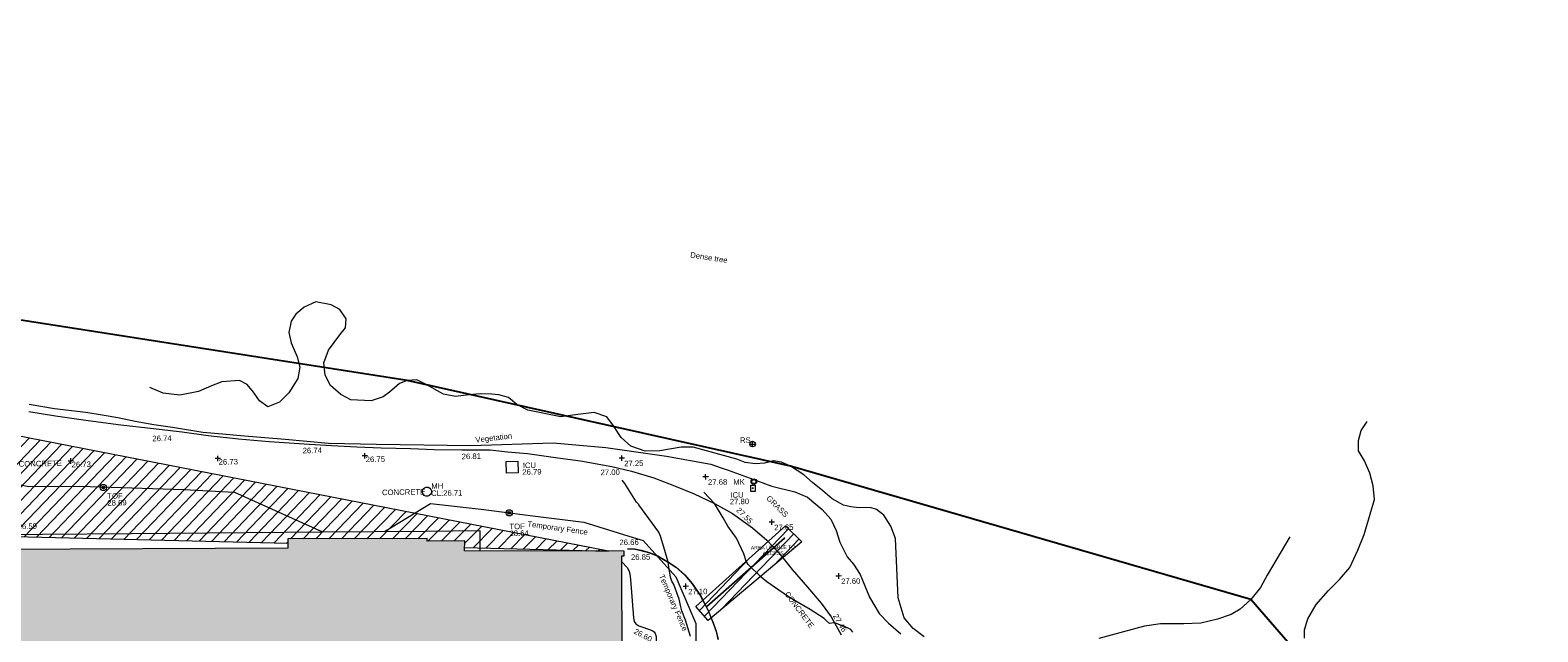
# Model space of a CAD drawing. Header units: millimetres. Extents: x -287732 to 520720, y -103372 to 287754.
# Tile 210 of 256: x -109149 to -6642, y 241163 to 282016. Entities that reach past the tile are written whole.
import ezdxf

# ---------------------------------------------------------------- set-up
doc = ezdxf.new("R2010")
doc.units = ezdxf.units.MM
doc.linetypes.add('IMPORT-HIDDEN2 _3_', pattern=[4762.5, 3175, -1587.5])
doc.linetypes.add('IMPORT-UG_ELEC_STREET LIGHTING_QLB2 _2_', pattern=[2700, 1500, -300, 0, -250, 150, -300, 0, -200])
for name, color, linetype, lineweight, true_color in [('00__TOPO__TOP_OF_FENCE_SYMBOL', 7, 'Continuous', 9, 0x666666), ('00_TOPO_FENCE_2D', 7, 'Continuous', 9, 0x3f7f4f), ('00_TOPO_FURN_MARKER_POST', 7, 'Continuous', 9, 0x666666), ('00_TOPO_FURN_SIGN', 7, 'Continuous', 9, 0x666666), ('00_TOPO_KERB_BOTTOM', 1, 'Continuous', 9, 0xff0000), ('00_TOPO_KERB_TOP', 7, 'Continuous', 9, 0xa500a5), ('00_TOPO_LEVEL_SPOT', 7, 'Continuous', 9, 0x666666), ('00_TOPO_SERV_IC', 5, 'Continuous', 9, 0x0000ff), ('00_TOPO_SERV_MH', 7, 'Continuous', 9, 0x666666), ('00_TOPO_TOP_OF_FENCE', 7, 'Continuous', 9, 0x666666), ('00_TOPO_VEGETATION', 7, 'Continuous', 9, 0x52a552), ('00_UAV_LEVEL_SPOT', 7, 'Continuous', 9, 0x666666), ('00_UAV_SLOPE_BOTTOM', 30, 'Continuous', 9, 0xff7f00), ('00_UAV_TREE_LINE', 7, 'Continuous', 9, 0x52a552), ('01_DTM_CONTOUR_MJR', 7, 'Continuous', 9, 0x7f3f00), ('01_DTM_CONTOUR_MNR', 7, 'Continuous', 9, 0xa5a552), ('12333-PUM-2D-U-0001-C01 - Rev2_REVIT IMPORT_dwg', 7, 'Continuous', 9, 0x767676), ('A_RHA_Line', 7, 'Continuous', 9, 0x00a600), ('PUM-CHAMBER EXTENTS', 6, 'IMPORT-HIDDEN2 _3_', 9, 0xff00ff), ('PUM-SURVEY BOUNDARY_EXTENT', 190, 'Continuous', 25, 0x7f00ff), ('PUM-UNABLE TO SURVEY', 190, 'Continuous', 9, 0x7f00ff)]:
    doc.layers.add(name, color=color, linetype=linetype, lineweight=lineweight, true_color=true_color)
for name, color, linetype, lineweight in [('00_TOPO_BUILDING_UNDER_CONSTRUCTION', 7, 'Continuous', 9), ('00_TOPO_ROAD_EDGE', 7, 'Continuous', 9), ('00_TOPO_SURVEY_TEXT', 7, 'Continuous', 9), ('A_RHA_Detail', 7, 'Continuous', 9), ('GEN-TEXT', 7, 'Continuous', 9)]:
    doc.layers.add(name, color=color, linetype=linetype, lineweight=lineweight)
doc.styles.add('Arial_1', font='arial.ttf', dxfattribs={"height": 250})
doc.styles.add('Swis721 Lt BT_2', font='swissl.ttf', dxfattribs={"height": 375})

# ---------------------------------------------------------------- blocks, each defined once
blk = doc.blocks.new('12333-PUM-2D-U-0001-C01 - Rev2_REVIT IMPORT_dwg_MSL_MarkerPost_SYM-2077183-Site Location Plan Proposed')
at = {"layer": '00_TOPO_FURN_MARKER_POST', "color": 254, "true_color": 0xcccccc}
for radius in [500, 375]:
    blk.add_circle((0, 0), radius, dxfattribs=at)
blk = doc.blocks.new('12333-PUM-2D-U-0001-C01 - Rev2_REVIT IMPORT_dwg_MSL_RoadSign_SYM-2077193-Site Location Plan Proposed')
at = {"layer": '00_TOPO_FURN_SIGN', "color": 254, "true_color": 0xcccccc}
for p, q in [((-500, 0), (500, 0)), ((0, -500), (0, 500))]:
    blk.add_line(p, q, dxfattribs=at)
blk.add_circle((0, 0), 500, dxfattribs=at)
blk = doc.blocks.new('12333-PUM-2D-U-0001-C01 - Rev2_REVIT IMPORT_dwg_MM-2077200-Site Location Plan Proposed')
at = {"layer": '00_TOPO_LEVEL_SPOT', "color": 254, "true_color": 0xcccccc, "flags": 128}
for points in [[(0, -500), (0, 0), (-500, 0)], [(500, 0), (0, 0), (0, 500)]]:
    blk.add_lwpolyline(points, dxfattribs=at)
blk = doc.blocks.new('12333-PUM-2D-U-0001-C01 - Rev2_REVIT IMPORT_dwg_MSL_Node_LineworkTOF-2077201-Site Location Plan Proposed')
at = {"layer": '00__TOPO__TOP_OF_FENCE_SYMBOL', "color": 254, "true_color": 0xcccccc, "flags": 128}
for points in [[(165, 165), (0, 0), (-165, 165)], [(165, -165), (0, 0), (-165, -165)]]:
    blk.add_lwpolyline(points, dxfattribs=at)
at = {"layer": '00__TOPO__TOP_OF_FENCE_SYMBOL', "color": 254, "true_color": 0xcccccc}
for radius in [563, 234]:
    blk.add_circle((0, 0), radius, dxfattribs=at)
blk = doc.blocks.new('12333-PUM-2D-U-0001-C01 - Rev2_REVIT IMPORT_dwg_UAV-2077255-Site Location Plan Proposed')
at = {"layer": '00_UAV_LEVEL_SPOT', "color": 254, "true_color": 0xcccccc, "flags": 128}
for points in [[(0, -500), (0, 0), (-500, 0)], [(500, 0), (0, 0), (0, 500)]]:
    blk.add_lwpolyline(points, dxfattribs=at)
blk = doc.blocks.new('12333-PUM-2D-U-0001-C01 - Rev2_REVIT IMPORT_dwg_MGS62954_T2_Galway_ITM_3d_Rev1-2077680-Site Location Plan Proposed')
at = {"layer": '00_TOPO_BUILDING_UNDER_CONSTRUCTION', "color": 254, "true_color": 0xcccccc, "flags": 128}
for points in [[(533777821, 725806958), (533780612, 725806737), (533780594, 725805451), (533792778, 725805118), (533797984, 725805069), (533804040, 725805012)], [(533804040, 725805012), (533817023, 725804890), (533824027, 725804825), (533827734, 725804790), (533827710, 725803406)]]:
    blk.add_lwpolyline(points, dxfattribs=at)
at = {"layer": '00_TOPO_FENCE_2D', "color": 254, "true_color": 0xcccccc, "flags": 128}
for points in [[(533777954, 725813434), (533780617, 725813156), (533783421, 725810944), (533790303, 725809431), (533793671, 725809087), (533797122, 725808320), (533800578, 725808274), (533807657, 725807931), (533811094, 725807688), (533817023, 725804890)], [(533821250, 725804851), (533824410, 725806679), (533827844, 725806252), (533831342, 725805740), (533834801, 725805234), (533838141, 725804146), (533838818, 725803925), (533841003, 725801422), (533842306, 725798225), (533842214, 725794797), (533839710, 725795510), (533839040, 725795701)]]:
    blk.add_lwpolyline(points, dxfattribs=at)
at = {"layer": '00_TOPO_KERB_BOTTOM', "color": 254, "true_color": 0xcccccc, "flags": 128}
blk.add_lwpolyline([(533837746, 725803389), (533838235, 725803363), (533838666, 725803271), (533839229, 725803104), (533839805, 725802863), (533840567, 725802393), (533841027, 725802083), (533841613, 725801540), (533842107, 725800942), (533842650, 725800127), (533843140, 725799142), (533843488, 725798246), (533843679, 725797676), (533843791, 725797118)], dxfattribs=at)
at = {"layer": '00_TOPO_KERB_TOP', "color": 254, "true_color": 0xcccccc, "flags": 128}
blk.add_lwpolyline([(533837744, 725803369), (533838232, 725803343), (533838638, 725803246), (533839222, 725803085), (533839796, 725802846), (533840556, 725802376), (533841015, 725802067), (533841599, 725801526), (533842091, 725800930), (533842633, 725800117), (533843122, 725799134), (533843469, 725798239), (533843660, 725797671), (533843772, 725797115)], dxfattribs=at)
at = {"layer": '00_TOPO_ROAD_EDGE', "color": 254, "true_color": 0xcccccc, "flags": 128}
blk.add_lwpolyline([(533797210, 725813410), (533799010, 725813080), (533801240, 725812730), (533803450, 725812400), (533805470, 725812140), (533807610, 725811840), (533809370, 725811570), (533811420, 725811300), (533813510, 725811100), (533815890, 725810890), (533817740, 725810740), (533819460, 725810630), (533821120, 725810530), (533823120, 725810440), (533824720, 725810360), (533826590, 725810300), (533828520, 725810270), (533829690, 725810110), (533831060, 725809970), (533833110, 725809650), (533834640, 725809410), (533836770, 725808990), (533838110, 725808640), (533839610, 725808160), (533841000, 725807600), (533842340, 725807030), (533843700, 725806360), (533844920, 725805660), (533846260, 725804660), (533847230, 725803790), (533848030, 725802920), (533848920, 725801780), (533849940, 725800550), (533850850, 725799460), (533851500, 725798510), (533852170, 725797280)], dxfattribs=at)
at = {"layer": '00_TOPO_SERV_IC', "color": 254, "true_color": 0xcccccc, "flags": 128}
for points in [[(533829600, 725808660), (533829600, 725809450), (533830390, 725809450), (533830390, 725808660)], [(533846200, 725807115), (533846199, 725807549), (533846490, 725807549), (533846490, 725807115)]]:
    blk.add_lwpolyline(points, close=True, dxfattribs=at)
at = {"layer": '00_TOPO_SERV_MH', "color": 254, "true_color": 0xcccccc}
blk.add_ellipse((533824177, 725807495), major_axis=(-299, 79), ratio=0.9998057, dxfattribs=at)
at = {"layer": '00_TOPO_VEGETATION', "color": 254, "true_color": 0xcccccc, "flags": 128}
blk.add_lwpolyline([(533797240, 725813920), (533798960, 725813590), (533801080, 725813290), (533802330, 725813080), (533803250, 725812910), (533804420, 725812620), (533805690, 725812380), (533806950, 725812170), (533809010, 725811800), (533810346, 725811664), (533811560, 725811540), (533814590, 725811240), (533817540, 725810910), (533820797, 725810785), (533827205, 725810577), (533832812, 725810668), (533836398, 725810276), (533840503, 725809627), (533843518, 725809025), (533844129, 725808797), (533844668, 725808596), (533846160, 725808040), (533847620, 725807460), (533849190, 725807040), (533850040, 725806680), (533851030, 725805810), (533851610, 725805140), (533851940, 725804380), (533852190, 725803570), (533852670, 725802570), (533853090, 725802060), (533853520, 725801360), (533854130, 725799800), (533854770, 725798680), (533855400, 725798010), (533856232, 725797278)], dxfattribs=at)
at = {"layer": '00_UAV_SLOPE_BOTTOM', "color": 254, "true_color": 0xcccccc, "flags": 128}
blk.add_lwpolyline([(533837344, 725802513), (533837703, 725802112), (533837811, 725801908), (533837877, 725801673), (533837912, 725801302), (533838074, 725798695), (533838110, 725798446), (533838215, 725798280), (533838417, 725798136), (533838701, 725798030), (533839327, 725797796), (533839463, 725797710), (533839530, 725797596), (533839583, 725797401), (533839631, 725793567), (533839643, 725792648), (533839597, 725791879), (533839530, 725791693), (533839439, 725791585), (533838780, 725791260)], dxfattribs=at)
at = {"layer": '00_UAV_TREE_LINE', "color": 254, "true_color": 0xcccccc, "flags": 128}
for points in [[(533883647, 725796515), (533883671, 725797083), (533883913, 725797807), (533884488, 725798790), (533885353, 725799717), (533886095, 725800459), (533886813, 725801250), (533887388, 725802418), (533887827, 725803488), (533888278, 725804842), (533888569, 725805837), (533888508, 725806764), (533888304, 725807636), (533887945, 725808477), (533887556, 725809163), (533887562, 725809862), (533887766, 725810536), (533888174, 725811142)], [(533882776, 725803400), (533881199, 725800821), (533880733, 725799997), (533880059, 725799194), (533879321, 725798557), (533878704, 725798213), (533877766, 725797905), (533876633, 725797661), (533875472, 725797618), (533873882, 725797647), (533872785, 725797511), (533869682, 725796731)], [(533857801, 725797062), (533857056, 725797621), (533856468, 725798367), (533856088, 725799735), (533855974, 725803763), (533855659, 725804608), (533855215, 725805354), (533854706, 725805762), (533854276, 725805906), (533853531, 725805891), (533852979, 725805956), (533852471, 725806078), (533851711, 725806522), (533851088, 725807089), (533850393, 725807655), (533849805, 725808185), (533848931, 725808787), (533848315, 725809088), (533847770, 725809174), (533847147, 725809024), (533846537, 725808988), (533845835, 725809103), (533845291, 725809332), (533842321, 725810194), (533841503, 725810224), (533840060, 725810000), (533839064, 725809992), (533838087, 725810336), (533837446, 725810950), (533836928, 725811735), (533836497, 725812354), (533835631, 725812675), (533834515, 725812561), (533833366, 725812417), (533831127, 725812917), (533830385, 725813310), (533829841, 725813790), (533829174, 725813997), (533828691, 725814048), (533827929, 725814079), (533827149, 725814026), (533826222, 725813932), (533825406, 725814099), (533824244, 725814783), (533823619, 725815098), (533822961, 725815062), (533822441, 725814873), (533821754, 725814305), (533821311, 725813978), (533820497, 725813732), (533819112, 725813828), (533818441, 725814198), (533817749, 725814820), (533817403, 725815531), (533817315, 725816371), (533817659, 725817223), (533818444, 725818248), (533818839, 725818719), (533818891, 725819327), (533818478, 725819961), (533817886, 725820300), (533816839, 725820520), (533816038, 725820179), (533815473, 725819708), (533815159, 725819240), (533814981, 725818469), (533815121, 725817761), (533815508, 725816814), (533815684, 725816104), (533815523, 725815331), (533814904, 725814369), (533814249, 725813751), (533813460, 725813454), (533812891, 725813863), (533812501, 725814450), (533812074, 725814986), (533811568, 725815266), (533810352, 725815200), (533809646, 725814943), (533808763, 725814562), (533807484, 725814337), (533806362, 725814508), (533805459, 725814891)]]:
    blk.add_lwpolyline(points, dxfattribs=at)
at = {"layer": '01_DTM_CONTOUR_MJR', "color": 254, "true_color": 0xcccccc, "flags": 128}
blk.add_lwpolyline([(533852956, 725797458), (533852824, 725797632), (533852549, 725797768), (533851720, 725798100), (533851386, 725798073), (533851158, 725798284), (533851034, 725798404), (533850087, 725799048), (533849657, 725799303), (533848704, 725799884), (533847971, 725800403), (533847183, 725800982), (533846801, 725801303), (533845933, 725802162), (533845789, 725802394), (533845649, 725802892), (533845174, 725803973), (533844600, 725804793), (533844276, 725805380), (533843700, 725806360), (533842996, 725807133)], dxfattribs=at)
at = {"layer": '01_DTM_CONTOUR_MNR', "color": 254, "true_color": 0xcccccc, "flags": 128}
blk.add_lwpolyline([(533841928, 725797357), (533841599, 725798465), (533841364, 725799093), (533841291, 725799375), (533841199, 725799900), (533840846, 725800907), (533840719, 725801138), (533840625, 725801399), (533840535, 725802117), (533840490, 725802440), (533840144, 725803683), (533840009, 725804202), (533839896, 725804468), (533838574, 725806357), (533838560, 725806376), (533838400, 725806540), (533837635, 725807822), (533837468, 725808048)], dxfattribs=at)
at = {"xscale": 0.375, "yscale": 0.375, "zscale": 0.375}
for name, p in [('12333-PUM-2D-U-0001-C01 - Rev2_REVIT IMPORT_dwg_MSL_RoadSign_SYM-2077193-Site Location Plan Proposed', (533846369, 725810341)), ('12333-PUM-2D-U-0001-C01 - Rev2_REVIT IMPORT_dwg_UAV-2077255-Site Location Plan Proposed', (533800000, 725810000)), ('12333-PUM-2D-U-0001-C01 - Rev2_REVIT IMPORT_dwg_UAV-2077255-Site Location Plan Proposed', (533810000, 725810000)), ('12333-PUM-2D-U-0001-C01 - Rev2_REVIT IMPORT_dwg_UAV-2077255-Site Location Plan Proposed', (533820000, 725810000)), ('12333-PUM-2D-U-0001-C01 - Rev2_REVIT IMPORT_dwg_MM-2077200-Site Location Plan Proposed', (533837460, 725809540)), ('12333-PUM-2D-U-0001-C01 - Rev2_REVIT IMPORT_dwg_MSL_Node_LineworkTOF-2077201-Site Location Plan Proposed', (533802183, 725808163)), ('12333-PUM-2D-U-0001-C01 - Rev2_REVIT IMPORT_dwg_MM-2077200-Site Location Plan Proposed', (533843140, 725808170)), ('12333-PUM-2D-U-0001-C01 - Rev2_REVIT IMPORT_dwg_MSL_MarkerPost_SYM-2077183-Site Location Plan Proposed', (533846411, 725807793)), ('12333-PUM-2D-U-0001-C01 - Rev2_REVIT IMPORT_dwg_MSL_Node_LineworkTOF-2077201-Site Location Plan Proposed', (533829744, 725805962)), ('12333-PUM-2D-U-0001-C01 - Rev2_REVIT IMPORT_dwg_MM-2077200-Site Location Plan Proposed', (533847590, 725805020)), ('12333-PUM-2D-U-0001-C01 - Rev2_REVIT IMPORT_dwg_MM-2077200-Site Location Plan Proposed', (533852070, 725801280)), ('12333-PUM-2D-U-0001-C01 - Rev2_REVIT IMPORT_dwg_MM-2077200-Site Location Plan Proposed', (533841660, 725800760))]:
    blk.add_blockref(name, p, dxfattribs=at)
at = {"layer": '00_TOPO_FENCE_2D', "color": 251, "true_color": 0x666666, "char_height": 375, "width": 4753.65, "attachment_point": 1, "line_spacing_factor": 1.005062, "style": 'Swis721 Lt BT_2'}
for insert, rotation in [((533831004, 725805387), 350.97059), ((533840186, 725801650), 292.30359)]:
    blk.add_mtext('Temporary Fence', dxfattribs=dict(at, insert=insert, rotation=rotation))
at = {"layer": '00_TOPO_FURN_MARKER_POST', "insert": (533845009, 725807974), "char_height": 375, "width": 907.04, "attachment_point": 1, "line_spacing_factor": 1.005062, "style": 'Swis721 Lt BT_2'}
blk.add_mtext('MK', dxfattribs=at)
at = {"layer": '00_TOPO_FURN_SIGN', "insert": (533845515, 725810808), "char_height": 375, "width": 783.57, "attachment_point": 1, "line_spacing_factor": 1.005062, "style": 'Swis721 Lt BT_2'}
blk.add_mtext('RS', dxfattribs=at)
at = {"layer": '00_TOPO_KERB_BOTTOM', "color": 251, "true_color": 0x666666, "insert": (533837201, 725804011), "char_height": 375, "width": 1495.9, "attachment_point": 1, "line_spacing_factor": 1.005062, "style": 'Swis721 Lt BT_2'}
blk.add_mtext('26.66', dxfattribs=at)
at = {"layer": '00_TOPO_KERB_TOP', "color": 251, "true_color": 0x666666, "insert": (533837968, 725802993), "char_height": 375, "width": 1495.9, "attachment_point": 1, "line_spacing_factor": 1.005062, "style": 'Swis721 Lt BT_2'}
blk.add_mtext('26.85', dxfattribs=at)
at = {"layer": '00_TOPO_LEVEL_SPOT', "char_height": 375, "width": 1495.9, "attachment_point": 1, "line_spacing_factor": 1.005062, "style": 'Swis721 Lt BT_2'}
for s, insert in [('27.25', (533837613, 725809363)), ('27.68', (533843293, 725807993)), ('27.65', (533847743, 725804843)), ('27.60', (533852223, 725801103)), ('27.10', (533841813, 725800583))]:
    blk.add_mtext(s, dxfattribs=dict(at, insert=insert))
at = {"layer": '00_TOPO_ROAD_EDGE', "color": 251, "true_color": 0x666666, "char_height": 375, "width": 1495.9, "attachment_point": 1, "line_spacing_factor": 1.005062, "style": 'Swis721 Lt BT_2'}
for s, insert in [('26.74', (533805573, 725811619)), ('26.74', (533815775, 725810622)), ('26.81', (533826580, 725810034)), ('27.00', (533836002, 725808785))]:
    blk.add_mtext(s, dxfattribs=dict(at, insert=insert))
for s, insert, rotation in [('27.55', (533845416, 725806094), 314.38886), ('27.46', (533851944, 725798760), 299.07033)]:
    blk.add_mtext(s, dxfattribs=dict(at, insert=insert, rotation=rotation))
at = {"layer": '00_TOPO_SERV_IC', "color": 251, "true_color": 0x666666, "char_height": 375, "attachment_point": 1, "line_spacing_factor": 1.005062, "style": 'Swis721 Lt BT_2'}
for s, insert, width in [('ICU', (533830723, 725809354), 1021.01), ('26.79', (533830681, 725808902), 1495.9), ('27.80', (533844753, 725806646), 1495.9), ('ICU', (533844795, 725807098), 1021.01), ('26.59', (533796313, 725805808), 1495.9)]:
    blk.add_mtext(s, dxfattribs=dict(at, insert=insert, width=width))
at = {"layer": '00_TOPO_SERV_MH', "char_height": 375, "attachment_point": 1, "line_spacing_factor": 1.005062, "style": 'Swis721 Lt BT_2'}
for s, insert, width in [('CL:26.71', (533824464, 725807570), 2440.93), ('MH', (533824479, 725808057), 949.78)]:
    blk.add_mtext(s, dxfattribs=dict(at, insert=insert, width=width))
at = {"layer": '00_TOPO_SURVEY_TEXT', "color": 251, "true_color": 0x666666, "char_height": 375, "width": 3286.24, "attachment_point": 1, "line_spacing_factor": 1.005062, "style": 'Swis721 Lt BT_2'}
for insert in [(533796455, 725810052), (533821120, 725807685)]:
    blk.add_mtext('CONCRETE', dxfattribs=dict(at, insert=insert))
at = {"layer": '00_TOPO_SURVEY_TEXT', "color": 251, "true_color": 0x666666, "char_height": 375, "attachment_point": 1, "line_spacing_factor": 1.005062, "style": 'Swis721 Lt BT_2'}
for s, insert, width, rotation in [('GRASS', (533847474, 725806872), 2018.28, 314.38886), ('CONCRETE', (533848653, 725800334), 3286.24, 305.78769)]:
    blk.add_mtext(s, dxfattribs=dict(at, insert=insert, width=width, rotation=rotation))
at = {"layer": '00_TOPO_TOP_OF_FENCE', "char_height": 375, "attachment_point": 1, "line_spacing_factor": 1.005062, "style": 'Swis721 Lt BT_2'}
for s, insert, width in [('28.69', (533802437, 725807302), 1495.9), ('TOF', (533802443, 725807768), 1163.48), ('TOF', (533829741, 725805221), 1163.48), ('28.64', (533829736, 725804755), 1495.9)]:
    blk.add_mtext(s, dxfattribs=dict(at, insert=insert, width=width))
at = {"layer": '00_TOPO_VEGETATION', "color": 251, "true_color": 0x666666, "insert": (533827515, 725811142), "char_height": 375, "width": 2877.83, "attachment_point": 1, "rotation": 5.50798, "line_spacing_factor": 1.005062, "style": 'Swis721 Lt BT_2'}
blk.add_mtext('Vegetation', dxfattribs=at)
at = {"layer": '00_UAV_LEVEL_SPOT', "char_height": 375, "width": 1495.9, "attachment_point": 1, "line_spacing_factor": 1.005062, "style": 'Swis721 Lt BT_2'}
for s, insert in [('26.73', (533800052, 725809949)), ('26.73', (533810052, 725809949)), ('26.75', (533820052, 725809949))]:
    blk.add_mtext(s, dxfattribs=dict(at, insert=insert))
at = {"layer": '00_UAV_SLOPE_BOTTOM', "color": 251, "true_color": 0x666666, "insert": (533838217, 725797981), "char_height": 375, "width": 1495.9, "attachment_point": 1, "rotation": 330.78562, "line_spacing_factor": 1.005062, "style": 'Swis721 Lt BT_2'}
blk.add_mtext('26.60', dxfattribs=at)
at = {"layer": '00_UAV_TREE_LINE', "color": 251, "true_color": 0x666666, "insert": (533842394, 725823464), "char_height": 375, "width": 2939.57, "attachment_point": 1, "rotation": 350.20856, "line_spacing_factor": 1.005062, "style": 'Swis721 Lt BT_2'}
blk.add_mtext('Dense tree', dxfattribs=at)
blk = doc.blocks.new('12333-PUM-2D-U-0001-C01 - Rev2_REVIT IMPORT_dwg-1620468-Site Location Plan Proposed')
at = {"layer": 'PUM-UNABLE TO SURVEY', "true_color": 0xffffd4}
h = blk.add_hatch(dxfattribs=at)
h.set_pattern_fill('FP_12', style=0, pattern_type=2)
h.set_pattern_definition([(45, (-533641079.65, -725615854.36), (-441.94173824, 441.94173824), [])])
h.paths.add_polyline_path([(140970, 120251), (146061, 120367), (148091, 121468), (149767, 121401), (149826, 121709), (151731, 121404), (151717, 121323), (153551, 121250), (153560, 121480), (155503, 121480), (155503, 121172), (157605, 121089), (157065, 144483), (175086, 144481), (176746, 146024), (172844, 147529), (173339, 175796), (140026, 176402), (140028, 176532), (138357, 176569), (138113, 163526), (137858, 148319), (137828, 148320), (137797, 146678), (130049, 146809), (127301, 145011), (126845, 124910), (140019, 124511), (140924, 120456)])
h.paths.add_polyline_path([(142549, 122013), (141940, 128109), (145140, 128414), (145712, 122318), (143523, 122107)])
h.paths.add_polyline_path([(156227, 122394), (156227, 122799), (149502, 123013), (149504, 123175), (149445, 122547), (148264, 122623), (148379, 123842), (149560, 123766), (149517, 123312), (152874, 123056), (156227, 123099), (156227, 123537), (157370, 123537), (157370, 122394), (156680, 122394)])
h.paths.add_polyline_path([(135386, 126509), (129290, 126662), (129367, 129405), (135463, 129252)])
h.paths.add_polyline_path([(133748, 131005), (130700, 131310), (131386, 137406), (134396, 137101), (133775, 131256)])
h.paths.add_polyline_path([(123791, 148496), (125963, 148831), (126058, 154829), (124252, 176313), (119637, 179333), (91445, 180678), (91482, 179888), (123767, 148519)])
h.paths.add_polyline_path([(195364, 187390), (138295, 199556), (100054, 198089), (99954, 197229), (107251, 197783), (122069, 198130), (132241, 197738), (136290, 198487), (136972, 197570), (136434, 189863), (173568, 188304), (173574, 188602), (183059, 188452), (183056, 188282), (185602, 188263), (185594, 187800), (194909, 187409)])
h = blk.add_hatch(dxfattribs=at)
h.set_pattern_fill('FP_10', style=0, pattern_type=2)
h.set_pattern_definition([(45, (-533641079.65, -725615854.36), (-353.5533906, 353.5533906), [])])
h.paths.add_polyline_path([(202054, 182560), (208517, 187785), (207435, 188893), (201246, 183537)])
at = {"layer": 'GEN-TEXT', "color": 253, "true_color": 0xaaaaaa}
for p, q in [((205232, 191460), (205303, 191531)), ((205303, 191460), (205232, 191531)), ((207304, 188025), (207375, 188096)), ((207375, 188025), (207304, 188096))]:
    blk.add_line(p, q, dxfattribs=at)
at = {"layer": 'PUM-CHAMBER EXTENTS', "color": 211, "linetype": 'Continuous', "true_color": 0xffaaff, "flags": 128}
blk.add_lwpolyline([(201986, 183521), (207339, 188061)], close=True, dxfattribs=at)
at = {"layer": 'PUM-SURVEY BOUNDARY_EXTENT', "color": 201, "true_color": 0xd4aaff, "flags": 128}
blk.add_lwpolyline([(398929, 219217), (361065, 201697), (253020, 166563), (238979, 183340), (207851, 192933), (181882, 199208), (127766, 208632), (83230, 209506), (17732, 209070), (19322, 195161), (47320, 195520), (51595, 181823), (51019, 144085), (50538, 139735), (11069, 147832), (-5120, 154966), (-16971, 159262)], dxfattribs=at)
at = {"layer": 'PUM-UNABLE TO SURVEY', "color": 7, "true_color": 0xffffd4, "flags": 128}
for points in [[(185585, 187800), (195364, 187390), (138295, 199556), (100054, 198089)], [(100054, 198089), (99954, 197229), (107251, 197783), (122069, 198130), (132241, 197738), (136290, 198487), (136972, 197570), (136434, 189863), (173568, 188304)]]:
    blk.add_lwpolyline(points, dxfattribs=at)
blk.add_lwpolyline([(201246, 183537), (207435, 188893), (208517, 187785), (202054, 182560)], close=True, dxfattribs=at)
blk.add_blockref('12333-PUM-2D-U-0001-C01 - Rev2_REVIT IMPORT_dwg_MGS62954_T2_Galway_ITM_3d_Rev1-2077680-Site Location Plan Proposed', (-533641080, -725615854))
at = {"layer": 'PUM-UNABLE TO SURVEY', "color": 51, "true_color": 0xffff7f, "insert": (206556, 187568), "char_height": 250, "width": 3578.02, "attachment_point": 2, "line_spacing_factor": 0.941778, "style": 'Arial_1'}
blk.add_mtext('AREA UNABLE TO\\PACCESS', dxfattribs=at)

msp = doc.modelspace()

# ---------------------------------------------------------------- hatches: boundary and pattern name
at = {"layer": 'A_RHA_Detail', "true_color": 0xc0c0c0}
h = msp.add_hatch(color=9, dxfattribs=at)
h.paths.add_polyline_path([(-80881, -68503), (-80401, -68483), (-80401, -62985), (-24475, -63009), (-24456, -50840), (-36623, -50832), (-36623, -44229), (-50959, -44218), (-50959, -42574), (-54564, -42571), (-54566, -45054), (-92409, -45027), (-92412, -49202), (-100062, -49202), (-100052, -64853), (-86121, -64853), (-86092, -62958), (-84861, -62958), (-84855, -68240), (-80871, -68240)])
h.paths.add_polyline_path([(-137239, -68462), (-132720, -68433), (-132847, -62850), (-130455, -62917), (-130498, -61356), (-117581, -61423), (-117492, -49184), (-125137, -49178), (-125134, -45033), (-163007, -45006), (-163007, -44090), (-163124, -44090), (-163123, -42384), (-166564, -42384), (-166565, -44044), (-193158, -44025), (-193195, -62864), (-137270, -62917), (-137254, -65680)])
h.paths.add_polyline_path([(120311, -32334), (120312, -31611), (133451, -31638), (133469, -19718), (121296, -19692), (121320, -8191), (112277, -8172), (112263, -14811), (78286, -14740), (78293, -8167), (75242, -8161), (69356, -8153), (69354, -9157), (68373, -9155), (68373, -13706), (69334, -13708), (69325, -16250), (66623, -16250), (66620, -17995), (65989, -17995), (65985, -19731), (57152, -19712), (57127, -31560), (70278, -31587), (70278, -32272), (78264, -32285), (78267, -31020), (112336, -31091), (112336, -32318), (119781, -32333)])
h.paths.add_polyline_path([(7504, -1791), (15482, -674), (15484, 148), (56188, 206), (56156, 14338), (18017, 14236), (17968, 34313), (21727, 34324), (21709, 40608), (18010, 40608), (17996, 45484), (9770, 45421), (3966, 45447), (3985, 14177), (1023, 14177), (-277, 14191), (-232, 5968), (-226, 194), (553, 183), (7478, 143), (7489, -674)])
h.paths.add_polyline_path([(77756, 53), (77730, 1700), (94464, 1660), (94606, 17991), (88810, 18015), (88800, 14437), (69414, 14458), (69377, 100), (75242, 67)])
h.paths.add_polyline_path([(61252, 46454), (105775, 46473), (105768, 61853), (92285, 61853), (92309, 65784), (96107, 65768), (96060, 75209), (101085, 75072), (104988, 74765), (108404, 74364), (112009, 73787), (115645, 73050), (116891, 72762), (120209, 71893), (120865, 71704), (124136, 70670), (127436, 69481), (127820, 69395), (128274, 69332), (128732, 69307), (129190, 69320), (129645, 69372), (130095, 69461), (130535, 69588), (130963, 69751), (131376, 69950), (131771, 70182), (132163, 70461), (132496, 70742), (132821, 71065), (133117, 71414), (133384, 71787), (133617, 72179), (133817, 72591), (133983, 73018), (134112, 73458), (134204, 73907), (134258, 74362), (134273, 74820), (134251, 75277), (134190, 75731), (134091, 76179), (133955, 76617), (133783, 77041), (133576, 77450), (133336, 77840), (133064, 78209), (132762, 78554), (132432, 78872), (132077, 79161), (131698, 79420), (131300, 79646), (131094, 79746), (132146, 83110), (122788, 86283), (121604, 82800), (117096, 83871), (116842, 83526), (116121, 91222), (110238, 91274), (110194, 90435), (104988, 90486), (104973, 94310), (103746, 94310), (103840, 122852), (96365, 122932), (96350, 123952), (104556, 123902), (104607, 120249), (125503, 120134), (125662, 137657), (114480, 137699), (114382, 129150), (104644, 129188), (104578, 126217), (101184, 126159), (101265, 135959), (89967, 135989), (89928, 125824), (93631, 125841), (93581, 122932), (88697, 122905), (88679, 95739), (86378, 95739), (86378, 96178), (83280, 96201), (83274, 95736), (70170, 95733), (70166, 96272), (66675, 96257), (66655, 95756), (65785, 95756), (65888, 117471), (53473, 117488), (53434, 98570), (40649, 98570), (40610, 94406), (38854, 94410), (38849, 89464), (40612, 89518), (40665, 86258), (38372, 86306), (38370, 76901), (50938, 76944), (50923, 74599), (56485, 74589), (56485, 75195), (92465, 75233), (92646, 71767), (89811, 69363), (85313, 69361), (85313, 66907), (75210, 66903), (75210, 63816), (70819, 63816), (70819, 64253), (69457, 64253), (69456, 66902), (61303, 66899), (61305, 63970), (70500, 63970), (70500, 61853), (61246, 61849), (61252, 46656)])
h.paths.add_polyline_path([(-17153, 48569), (-17153, 60770), (-29363, 60775), (-29363, 67399), (-43507, 67405), (-43489, 69093), (-45766, 69109), (-45794, 67405), (-47272, 67404), (-47272, 66455), (-86005, 66469), (-86007, 60522), (-92663, 60522), (-92665, 50184), (-79752, 50180), (-79752, 48591), (-17158, 48569)])
h.paths.add_polyline_path([(-201056, 48629), (-138378, 48635), (-138378, 50133), (-125468, 50134), (-125469, 60566), (-132187, 60566), (-132187, 66533), (-170643, 66806), (-170643, 67739), (-200340, 67489), (-200349, 60828), (-201058, 60828), (-201057, 51102)])
h.paths.add_polyline_path([(-240052, 54769), (-239444, 54811), (-239187, 54842), (-238765, 54941), (-238382, 55122), (-237990, 55355), (-237269, 55936), (-237032, 56226), (-236793, 56569), (-236555, 57004), (-236433, 57267), (-236300, 57753), (-236251, 58017), (-236236, 58516), (-236233, 58988), (-236214, 59823), (-236364, 59821), (-236634, 60698), (-236392, 61432), (-236225, 61435), (-236202, 62638), (-232564, 62639), (-232564, 63049), (-232732, 63049), (-232860, 63458), (-232732, 63914), (-232561, 63914), (-232515, 70598), (-240629, 70599), (-240630, 72351), (-246413, 72347), (-246413, 70616), (-254450, 70619), (-254455, 70754), (-254470, 73192), (-263883, 73268), (-263902, 68261), (-263715, 68260), (-263553, 67820), (-263719, 67392), (-263914, 67392), (-263957, 58634), (-260181, 58611), (-260192, 56354), (-257185, 56339), (-257213, 57093), (-257339, 57093), (-257471, 57532), (-257339, 58062), (-257203, 58064), (-257174, 58599), (-256478, 58575), (-256478, 58789), (-256013, 58912), (-255397, 58781), (-255397, 58596), (-243810, 58586), (-243805, 58352), (-243741, 57885), (-243619, 57422), (-243424, 56944), (-243247, 56608), (-243003, 56250), (-242732, 55933), (-242372, 55603), (-242141, 55425), (-241805, 55217), (-241529, 55077), (-241101, 54917), (-240836, 54841), (-240453, 54789), (-240219, 54777)])
h.paths.add_polyline_path([(40277, 59895), (40329, 69197), (36589, 69218), (36619, 74674), (32264, 74687), (32233, 69156), (11917, 69270), (11967, 78219), (29088, 78123), (29143, 88141), (15719, 88216), (15733, 90590), (4594, 90652), (4525, 78265), (10097, 78234), (10077, 74773), (4548, 74804), (4466, 60107), (19126, 60025), (19140, 62528), (31739, 62457), (31725, 59943), (38370, 59906)])
h.paths.add_polyline_path([(-246083, 72334), (-246083, 72334), (-246208, 72334)])
h.paths.add_polyline_path([(-114575, 112178), (-114575, 112178), (-114707, 115802)])
h.paths.add_polyline_path([(-154700, 101760), (-114382, 101776), (-114382, 106927), (-113756, 106927), (-113758, 111847), (-114432, 111847), (-114432, 112178), (-114575, 112178), (-114579, 121707), (-123057, 121707), (-123069, 156453), (-119381, 156454), (-119381, 160166), (-115501, 160167), (-115503, 166207), (-132412, 166600), (-132412, 166666), (-135275, 166665), (-135275, 166628), (-135911, 166628), (-135911, 166352), (-152521, 166346), (-152518, 159143), (-150699, 159118), (-150759, 122561), (-151059, 122561), (-151061, 121302), (-154138, 121373), (-154138, 121865), (-154704, 121867), (-154689, 119352), (-154746, 119352), (-154746, 118722), (-160794, 118749), (-160794, 119411), (-163852, 119422), (-163855, 118762), (-167569, 118779), (-166635, 124395), (-166930, 124500), (-167569, 124708), (-168028, 124841), (-168631, 124991), (-169238, 125117), (-169850, 125220), (-170466, 125298), (-171089, 125352), (-171704, 125381), (-172325, 125386), (-172782, 125375), (-173402, 125337), (-174110, 125263), (-174634, 125190), (-175245, 125081), (-176047, 124896), (-176665, 124725), (-177045, 124609), (-177632, 124405), (-176665, 118819), (-177559, 118822), (-177662, 125263), (-176365, 126543), (-159462, 126320), (-157058, 128609), (-157061, 136153), (-158639, 137740), (-159352, 137740), (-161634, 140201), (-168728, 140257), (-171035, 137943), (-174184, 137943), (-176460, 140292), (-177342, 140292), (-177342, 140358), (-183429, 140356), (-185922, 137917), (-185922, 131757), (-186907, 131757), (-187725, 130810), (-187724, 127376), (-186481, 126305), (-186479, 122327), (-185176, 121059), (-180304, 121059), (-180304, 118802), (-193555, 118802), (-193555, 133118), (-192594, 133118), (-192594, 134201), (-192225, 134201), (-192226, 136615), (-192595, 136615), (-192595, 137734), (-193589, 137734), (-193589, 147475), (-193163, 147493), (-192766, 147531), (-192360, 147590), (-192200, 147617), (-191883, 147683), (-191569, 147762), (-191258, 147853), (-190829, 148002), (-190648, 148071), (-190350, 148198), (-190057, 148336), (-189770, 148486), (-189405, 148698), (-189133, 148873), (-188868, 149059), (-188610, 149255), (-188355, 149465), (-188080, 149714), (-187885, 149902), (-187546, 150266), (-187446, 150378), (-187241, 150629), (-187046, 150888), (-186862, 151154), (-186546, 151670), (-186524, 151707), (-163675, 151670), (-163688, 148134), (-157304, 148136), (-157304, 155760), (-157557, 155765), (-157556, 166678), (-187009, 166700), (-187013, 162054), (-188707, 162045), (-188706, 155022), (-188738, 154651), (-188799, 154283), (-188857, 154035), (-188966, 153679), (-189103, 153333), (-189266, 152998), (-189455, 152677), (-189645, 152421), (-189917, 152104), (-190213, 151809), (-190531, 151539), (-190869, 151294), (-191225, 151076), (-191598, 150887), (-192093, 150683), (-192519, 150562), (-192904, 150482), (-193187, 150441), (-193594, 150407), (-193595, 151460), (-205369, 151455), (-205354, 113350), (-207187, 113349), (-207184, 105991), (-205313, 105991), (-205311, 101770), (-175489, 101781), (-175489, 110890), (-154703, 110898), (-154700, 102692)])
h.paths.add_polyline_path([(193736, 113048), (208865, 114991), (208976, 114127), (216448, 115086), (216039, 118272), (232649, 120405), (233426, 114352), (240632, 115278), (239855, 121330), (256407, 123456), (257092, 118089), (264572, 119041), (261878, 138525), (259179, 138222), (259197, 137439), (254686, 136897), (255413, 131315), (240853, 129522), (239771, 137919), (240650, 138010), (240062, 142777), (239166, 142685), (237631, 151018), (266173, 154561), (271297, 142612), (276532, 144861), (274942, 148528), (302075, 160135), (300216, 164320), (301528, 164907), (300405, 167478), (299017, 166946), (295627, 174519), (294333, 177537), (287289, 174519), (289428, 169661), (272957, 162557), (271943, 164897), (267016, 162764), (268502, 159357), (265200, 157946), (226856, 153147), (227510, 148852), (228281, 141179), (227302, 141050), (227895, 136433), (228749, 136524), (229602, 128024), (217691, 126494), (217642, 126874), (215139, 126553), (215195, 126113), (215016, 126090), (214841, 127450), (192259, 124549), (193486, 114991)])
h.paths.add_polyline_path([(-78076, 117606), (-78076, 117610), (-78070, 129486), (-74723, 129478), (-74723, 125436), (-48016, 125380), (-47997, 135873), (-61198, 135902), (-74715, 135924), (-74724, 131865), (-78070, 131873), (-78063, 149550), (-58292, 149542), (-58292, 148946), (-37708, 148938), (-37703, 159740), (-44148, 159743), (-44148, 162961), (-49830, 162961), (-49831, 160632), (-78494, 160644), (-78494, 161615), (-78739, 161615), (-78692, 168188), (-90845, 168127), (-90963, 152687), (-89065, 152686), (-89080, 117610), (-78375, 117606)])
h.paths.add_polyline_path([(69255, 129236), (69260, 136168), (86068, 136131), (86009, 164703), (58790, 164724), (58790, 170119), (54460, 170122), (54457, 166153), (47042, 166159), (47041, 164669), (39173, 164675), (39173, 164079), (17015, 164095), (17002, 147267), (12660, 147267), (12654, 139138), (17031, 139135), (17025, 129935), (39191, 129919), (39191, 129258), (69014, 129236)])
h.paths.add_polyline_path([(39266, 139468), (33051, 139484), (33088, 153428), (39278, 153412), (39278, 152830), (43058, 152820), (43025, 140093), (39267, 140093)])
h.paths.add_polyline_path([(1980, 189123), (18699, 189180), (18678, 195254), (24349, 195273), (24335, 199551), (28830, 199566), (28798, 208816), (24335, 208806), (24334, 209113), (16812, 209088), (16807, 208844), (6772, 208809), (6797, 201489), (-8471, 201437), (-8471, 200429), (-11856, 200418), (-11824, 190892), (-7615, 190907), (-7615, 190171), (-4609, 190169), (-4608, 190917), (1973, 190939), (1977, 189837)])
h.paths.add_polyline_path([(-20506, 190640), (-20122, 206347), (-41550, 207015), (-41462, 210450), (-31391, 210152), (-31079, 223863), (-44305, 224231), (-44491, 211866), (-47510, 211943), (-47723, 203659), (-47076, 203635), (-47175, 199532), (-46801, 199520), (-46874, 195479), (-44600, 195425), (-44686, 192243), (-38074, 192136), (-38104, 191127), (-21538, 190669)])
h.paths.add_polyline_path([(16801, 195962), (9657, 196015), (9644, 199514), (11632, 199486), (11632, 203322), (16807, 203391), (16801, 195984)])
h.paths.add_polyline_path([(122085, 200536), (122088, 206386), (125211, 206386), (125211, 206646), (126203, 206646), (126203, 207041), (130401, 206979), (130444, 209883), (126203, 209946), (126203, 214624), (127365, 214624), (127365, 225380), (126160, 225380), (126207, 241475), (119483, 241496), (119479, 246182), (109944, 246175), (109953, 233033), (115001, 233033), (115000, 208653), (112026, 208653), (112024, 200539), (122025, 200536)])
h.paths.add_polyline_path([(30087, 200987), (38031, 201029), (38031, 202923), (38110, 202923), (38067, 208828), (38013, 208828), (38012, 209013), (30045, 208970), (30077, 202923)])
h.paths.add_polyline_path([(195986, 205662), (202897, 206052), (202677, 209946), (195766, 209555)])
h.paths.add_polyline_path([(-91652, 206393), (-79454, 206433), (-79629, 238246), (-68904, 238215), (-68919, 246313), (-68919, 246314), (-68757, 246313), (-68755, 246639), (-79620, 246651), (-79607, 247344), (-82155, 247318), (-82155, 247488), (-91641, 247473), (-91639, 246846), (-131470, 246641), (-131470, 250160), (-142857, 250177), (-142864, 246220), (-165119, 246272), (-165040, 253908), (-178677, 253930), (-178700, 238177), (-138599, 238209), (-138548, 206628), (-126647, 206572), (-126667, 234826), (-124963, 234826), (-124969, 234688), (-91596, 234664), (-91651, 207156)])
h.paths.add_polyline_path([(142124, 209114), (152768, 209127), (152745, 227013), (142101, 226999), (142122, 210583)])
h.paths.add_polyline_path([(168999, 209275), (169027, 226860), (161687, 226877), (161648, 209291), (168847, 209275)])
h.paths.add_polyline_path([(49761, 218477), (49794, 223316), (41274, 223363), (41274, 223291), (32187, 223352), (32202, 225553), (20082, 225635), (20035, 218708), (31566, 218630), (31566, 218599), (49750, 218477)])
h.paths.add_polyline_path([(162362, 234154), (162367, 241590), (135261, 241631), (135249, 234198), (160249, 234157)])
h.paths.add_polyline_path([(176459, 246710), (176516, 252173), (168884, 252253), (168935, 257069), (164355, 257117), (164296, 251512), (164417, 251511), (164368, 246837), (171460, 246762)])

# ---------------------------------------------------------------- linework, layer by layer
at = {"layer": 'A_RHA_Line', "color": 7}
for p, q in [((-82152, 247488), (-91641, 247473)), ((-91641, 247473), (-91639, 246846)), ((-82155, 247318), (-82152, 247488)), ((-79607, 247344), (-82155, 247318)), ((-79620, 246651), (-79607, 247344)), ((-91639, 246846), (-131470, 246641)), ((-68755, 246639), (-79620, 246651)), ((-68904, 238215), (-68919, 246314)), ((-68919, 246314), (-68757, 246313)), ((-68757, 246313), (-68755, 246639))]:
    msp.add_line(p, q, dxfattribs=at)

# ---------------------------------------------------------------- block references
at = {"layer": '12333-PUM-2D-U-0001-C01 - Rev2_REVIT IMPORT_dwg', "color": 254, "linetype": 'IMPORT-UG_ELEC_STREET LIGHTING_QLB2 _2_', "true_color": 0xffd4d4, "rotation": 0.9999999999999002}
msp.add_blockref('12333-PUM-2D-U-0001-C01 - Rev2_REVIT IMPORT_dwg-1620468-Site Location Plan Proposed', (-261895, 55870), dxfattribs=at)

doc.saveas('drawing.dxf')
